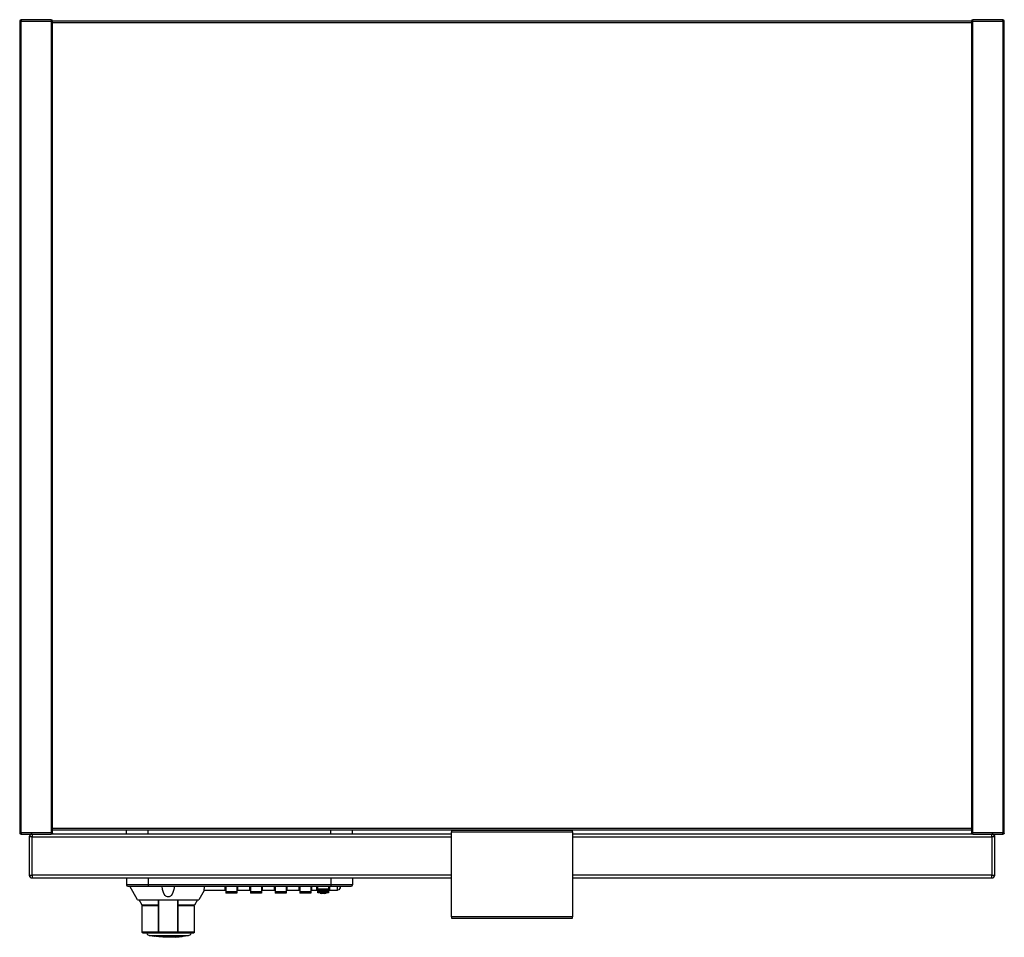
# Model space of a CAD drawing. Header units: millimetres. Extents: x 0 to 359, y -334 to 1.
import ezdxf

# ---------------------------------------------------------------- set-up
doc = ezdxf.new("R2010")
doc.units = ezdxf.units.MM
doc.header["$MEASUREMENT"] = 0
doc.layers.add('63 Storage interior', color=7, linetype='Continuous', lineweight=35)

# ---------------------------------------------------------------- blocks, each defined once
blk = doc.blocks.new('MACRO_0_8e4dc152-b694-4974-bb08-56de7163130f')
at = {"layer": '63 Storage interior', "color": 7, "linetype": 'Continuous', "lineweight": 25, "ltscale": 50}
for p, q in [((0.5, 0), (0, 0)), ((0, 0), (0, -296)), ((0.5, 0.5), (0.5, 0)), ((11.5, 0.5), (0.5, 0.5)), ((0.5, -296), (0.5, 0)), ((0.5, 0), (11.5, 0)), ((11.5, 0.5), (11.5, 0)), ((12, 0), (11.5, 0)), ((11.5, 0), (11.5, -296)), ((12, -296), (12, 0)), ((347, 0), (12, 0)), ((358.5, 0.5), (347.5, 0.5)), ((347.5, 0), (347.5, 0.5)), ((358.5, 0), (358.5, 0.5)), ((12, -0.5), (347, -0.5)), ((347.5, 0), (347, 0)), ((347, 0), (347, -296)), ((347.5, 0), (358.5, 0)), ((347.5, -296), (347.5, 0)), ((359, 0), (358.5, 0)), ((358.5, 0), (358.5, -296)), ((359, -296), (359, 0)), ((0.5, -296), (0, -296)), ((0.03, -296.17), (0.02, -296.13)), ((0.12, -296.32), (0.07, -296.25)), ((0.15, -296.35), (0.12, -296.32)), ((11.5, -296), (0.5, -296)), ((0.5, -296), (0.5, -296.5)), ((0.5, -296.5), (11.5, -296.5)), ((4.5, -297.5), (3.5, -297.5)), ((3.5, -297.5), (3.5, -311.5)), ((3.72, -296.87), (3.79, -296.79)), ((4.5, -296.5), (4.5, -297.5)), ((4.5, -311.5), (4.5, -297.5)), ((4.5, -297.5), (157.5, -297.5)), ((11.5, -296), (11.5, -296.5)), ((12, -296), (11.5, -296)), ((157.5, -296.5), (11.5, -296.5)), ((11.88, -296.32), (11.85, -296.35)), ((11.93, -296.25), (11.88, -296.32)), ((11.97, -296.17), (11.93, -296.25)), ((11.98, -296.13), (11.97, -296.17)), ((347, -294.5), (12, -294.5)), ((12, -295), (347, -295)), ((38.9, -296.5), (38.9, -295)), ((46.9, -296.5), (46.9, -295)), ((113.4, -296.5), (113.4, -295)), ((121.4, -296.5), (121.4, -295)), ((201.5, -295.2), (157.5, -295.2)), ((157.5, -295.2), (157.5, -295.7)), ((157.5, -295.7), (201.5, -295.7)), ((157.5, -326.7), (157.5, -295.7)), ((201.5, -295.7), (201.5, -295.2)), ((201.5, -295.7), (201.5, -326.7)), ((347.5, -296.5), (201.5, -296.5)), ((201.5, -297.5), (354.5, -297.5)), ((347.5, -296), (347, -296)), ((347.03, -296.17), (347.02, -296.13)), ((347.07, -296.25), (347.03, -296.17)), ((347.12, -296.32), (347.07, -296.25)), ((347.15, -296.35), (347.12, -296.32)), ((358.5, -296), (347.5, -296)), ((347.5, -296.5), (347.5, -296)), ((347.5, -296.5), (358.5, -296.5)), ((354.5, -297.5), (354.5, -296.5)), ((354.5, -297.5), (354.5, -311.5)), ((355.5, -297.5), (354.5, -297.5)), ((354.76, -296.53), (354.81, -296.55)), ((354.81, -296.55), (355, -296.63)), ((355, -296.63), (355.08, -296.69)), ((355.08, -296.69), (355.21, -296.79)), ((355.13, -296.72), (355.21, -296.79)), ((355.21, -296.79), (355.31, -296.92)), ((355.31, -296.92), (355.37, -297)), ((355.37, -297), (355.45, -297.19)), ((355.45, -297.19), (355.47, -297.24)), ((355.5, -311.5), (355.5, -297.5)), ((359, -296), (358.5, -296)), ((358.5, -296.5), (358.5, -296)), ((358.97, -296.17), (358.93, -296.25)), ((358.98, -296.13), (358.97, -296.17)), ((3.5, -311.5), (4.5, -311.5)), ((157.5, -311.5), (4.5, -311.5)), ((4.5, -311.5), (4.5, -312.5)), ((354.5, -311.5), (201.5, -311.5)), ((354.5, -311.5), (355.5, -311.5)), ((354.5, -312.5), (354.5, -311.5)), ((355.28, -312.13), (355.21, -312.21)), ((4.5, -312.5), (157.5, -312.5)), ((38.9, -312.5), (38.9, -315)), ((46.9, -315), (38.9, -315)), ((39.4, -315.5), (46.9, -315.5)), ((42.96, -320.42), (40.15, -315.5)), ((46.9, -312.5), (46.9, -315)), ((113.4, -315), (46.9, -315)), ((46.9, -315), (46.9, -315.5)), ((46.9, -315.5), (113.4, -315.5)), ((74.9, -317.08), (74.9, -315.5)), ((75.15, -315.52), (75.15, -317.44)), ((79.15, -315.52), (79.15, -317.44)), ((79.4, -315.5), (79.4, -317.08)), ((83.9, -317.08), (83.9, -315.5)), ((84.15, -315.52), (84.15, -317.44)), ((88.15, -315.52), (88.15, -317.44)), ((88.4, -315.5), (88.4, -317.08)), ((92.9, -317.08), (92.9, -315.5)), ((93.15, -315.52), (93.15, -317.44)), ((97.15, -315.52), (97.15, -317.44)), ((97.4, -315.5), (97.4, -317.08)), ((101.9, -317.08), (101.9, -315.5)), ((102.15, -315.52), (102.15, -317.44)), ((106.15, -315.52), (106.15, -317.44)), ((106.4, -315.5), (106.4, -317.08)), ((108.4, -317.08), (108.4, -315.5)), ((108.65, -316.44), (108.65, -315.5)), ((112.65, -315.5), (112.65, -316.44)), ((112.9, -315.5), (112.9, -317.08)), ((113.4, -312.5), (113.4, -315)), ((113.4, -315), (113.4, -315.5)), ((121.4, -315), (113.4, -315)), ((113.4, -315.5), (120.9, -315.5)), ((115.7, -315.5), (115.7, -317.08)), ((116.9, -315.88), (116.85, -316.12)), ((116.9, -315.88), (116.9, -315.5)), ((121.4, -312.5), (121.4, -315)), ((201.5, -312.5), (354.5, -312.5)), ((67.25, -317.08), (65.34, -320.42)), ((74.9, -317.08), (67.25, -317.08)), ((75.15, -317.44), (79.15, -317.44)), ((75.15, -317.44), (75.15, -317.8)), ((75.15, -317.8), (79.15, -317.8)), ((79.15, -317.99), (75.15, -317.99)), ((79.15, -317.44), (79.15, -317.8)), ((83.9, -317.08), (79.4, -317.08)), ((84.15, -317.44), (88.15, -317.44)), ((84.15, -317.44), (84.15, -317.8)), ((84.15, -317.8), (88.15, -317.8)), ((88.15, -317.99), (84.15, -317.99)), ((88.15, -317.44), (88.15, -317.8)), ((92.9, -317.08), (88.4, -317.08)), ((93.15, -317.44), (97.15, -317.44)), ((93.15, -317.44), (93.15, -317.8)), ((93.15, -317.8), (97.15, -317.8)), ((97.15, -317.99), (93.15, -317.99)), ((97.15, -317.44), (97.15, -317.8)), ((101.9, -317.08), (97.4, -317.08)), ((102.15, -317.44), (106.15, -317.44)), ((102.15, -317.44), (102.15, -317.8)), ((102.15, -317.8), (106.15, -317.8)), ((106.15, -317.99), (102.15, -317.99)), ((106.15, -317.44), (106.15, -317.8)), ((108.4, -317.08), (106.4, -317.08)), ((108.65, -316.44), (112.65, -316.44)), ((108.65, -316.65), (108.65, -316.44)), ((108.65, -316.65), (112.65, -316.65)), ((108.65, -317.26), (108.65, -316.65)), ((108.65, -317.26), (112.65, -317.26)), ((112.65, -317.28), (108.65, -317.28)), ((108.65, -317.6), (108.65, -317.28)), ((108.65, -317.6), (112.65, -317.6)), ((108.65, -317.74), (108.65, -317.6)), ((108.65, -317.74), (112.65, -317.74)), ((108.65, -317.88), (108.65, -317.74)), ((110.1, -317.9), (108.65, -317.88)), ((109.55, -317.89), (109.55, -318.09)), ((111.2, -318.15), (110.1, -318.15)), ((110.53, -317.83), (110.53, -317.83)), ((110.65, -317.82), (110.65, -318.07)), ((110.77, -317.83), (110.77, -317.83)), ((112.65, -317.88), (111.2, -317.9)), ((111.75, -317.89), (111.75, -318.09)), ((112.65, -316.44), (112.65, -316.65)), ((112.65, -316.65), (112.65, -317.26)), ((112.65, -317.28), (112.65, -317.6)), ((112.65, -317.6), (112.65, -317.74)), ((112.65, -317.74), (112.65, -317.88)), ((115.7, -317.08), (112.9, -317.08)), ((115.92, -316.96), (115.7, -317.08)), ((116.33, -316.81), (115.92, -316.96)), ((42.96, -320.42), (65.34, -320.42)), ((43.5, -320.43), (43.5, -320.42)), ((44.62, -322.45), (43.53, -320.49)), ((43.53, -320.49), (50.59, -320.49)), ((44.65, -322.55), (44.62, -322.45)), ((50.52, -322.45), (44.62, -322.45)), ((44.65, -332.3), (44.65, -322.55)), ((44.65, -322.55), (50.53, -322.55)), ((50.51, -320.83), (50.52, -322.45)), ((50.57, -322.51), (50.52, -322.45)), ((50.53, -322.55), (50.57, -322.51)), ((50.53, -322.55), (50.53, -332.3)), ((50.65, -320.93), (50.65, -332.3)), ((50.79, -332.3), (50.79, -320.42)), ((57.51, -320.42), (57.51, -332.3)), ((57.65, -332.3), (57.65, -320.93)), ((57.71, -320.49), (64.77, -320.49)), ((57.78, -322.45), (57.73, -322.51)), ((57.73, -322.51), (57.77, -322.55)), ((57.77, -332.3), (57.77, -322.55)), ((57.77, -322.55), (63.65, -322.55)), ((57.78, -322.45), (57.79, -320.83)), ((63.68, -322.45), (57.78, -322.45)), ((63.68, -322.45), (63.65, -322.55)), ((63.65, -322.55), (63.65, -332.3)), ((64.77, -320.49), (63.68, -322.45)), ((157.5, -326.7), (157.5, -327.2)), ((201.5, -326.7), (157.5, -326.7)), ((157.5, -327.2), (201.5, -327.2)), ((201.5, -327.2), (201.5, -326.7)), ((50.53, -332.3), (44.65, -332.3)), ((44.85, -332.5), (50.6, -332.5)), ((46.42, -332.69), (46.4, -332.5)), ((46.56, -333.06), (46.42, -332.69)), ((46.82, -333.34), (46.56, -333.06)), ((47.17, -333.52), (46.82, -333.34)), ((47.32, -333.55), (47.17, -333.52)), ((49.17, -333.8), (47.32, -333.55)), ((61.48, -333.55), (47.32, -333.55)), ((49.17, -333.77), (49.17, -333.8)), ((50.53, -332.3), (50.65, -332.3)), ((50.6, -332.5), (50.85, -332.5)), ((50.65, -332.34), (50.64, -332.3)), ((50.64, -332.3), (50.66, -332.35)), ((50.65, -332.3), (50.79, -332.3)), ((50.66, -332.35), (50.65, -332.34)), ((50.66, -332.37), (50.66, -332.35)), ((50.66, -332.36), (50.66, -332.37)), ((50.68, -332.4), (50.66, -332.37)), ((50.66, -332.37), (50.67, -332.39)), ((50.68, -332.41), (50.68, -332.4)), ((50.75, -332.47), (50.76, -332.48)), ((50.76, -332.48), (50.77, -332.48)), ((57.51, -332.3), (50.79, -332.3)), ((50.84, -332.5), (50.84, -332.5)), ((50.85, -332.5), (57.45, -332.5)), ((50.85, -332.5), (50.85, -332.5)), ((57.45, -332.5), (57.7, -332.5)), ((57.46, -332.5), (57.45, -332.5)), ((57.46, -332.5), (57.46, -332.5)), ((57.51, -332.3), (57.65, -332.3)), ((57.65, -332.34), (57.64, -332.34)), ((57.65, -332.3), (57.77, -332.3)), ((57.7, -332.5), (63.45, -332.5)), ((63.65, -332.3), (57.77, -332.3)), ((61.48, -333.55), (59.63, -333.8)), ((61.63, -333.52), (61.48, -333.55)), ((61.98, -333.34), (61.63, -333.52)), ((62.24, -333.06), (61.98, -333.34)), ((62.38, -332.69), (62.24, -333.06)), ((62.4, -332.5), (62.38, -332.69)), ((63.5, -332.49), (63.45, -332.5)), ((63.57, -332.46), (63.5, -332.49)), ((63.62, -332.41), (63.57, -332.46)), ((63.65, -332.34), (63.62, -332.41)), ((63.65, -332.3), (63.65, -332.34)), ((56.65, -334.14), (52.15, -334.14)), ((52.59, -334.14), (52.24, -334.14)), ((52.67, -334.14), (52.38, -334.14)), ((54.4, -334.14), (53.47, -334.14)), ((55.33, -334.14), (54.4, -334.14)), ((56.13, -334.14), (55.33, -334.14)), ((56.42, -334.14), (56.13, -334.14))]:
    blk.add_line(p, q, dxfattribs=at)
for points in [[(3.79, -296.79), (3.87, -296.72), (4, -296.63)], [(358.93, -296.25), (358.88, -296.32), (358.85, -296.35)], [(3.79, -312.21), (3.72, -312.13), (3.63, -312)], [(56.39, -315.5), (56.24, -316.65), (55.87, -317.83), (55.6, -318.37), (55.24, -318.86), (55.01, -319.08), (54.75, -319.27), (54.46, -319.39), (54.31, -319.43), (54.15, -319.44), (53.99, -319.43), (53.84, -319.39), (53.55, -319.27), (53.29, -319.08), (53.06, -318.86), (52.7, -318.37), (52.43, -317.83), (52.06, -316.65), (51.91, -315.5)], [(67.25, -317.08), (67.25, -316.98), (67.29, -316.67), (67.36, -316.16), (67.49, -315.5)], [(75.15, -317.8), (75.15, -318.01), (75.15, -317.99)], [(79.15, -317.8), (79.15, -318.01), (79.15, -317.99)], [(84.15, -317.8), (84.15, -318.01), (84.15, -317.99)], [(88.15, -317.8), (88.15, -318.01), (88.15, -317.99)], [(93.15, -317.8), (93.15, -318.01), (93.15, -317.99)], [(97.15, -317.8), (97.15, -318.01), (97.15, -317.99)], [(102.15, -317.8), (102.15, -318.01), (102.15, -317.99)], [(106.15, -317.8), (106.15, -318.01), (106.15, -317.99)], [(108.65, -317.28), (108.65, -317.28), (108.65, -317.26)], [(112.65, -317.26), (112.65, -317.28), (112.65, -317.28)], [(116.85, -316.12), (116.66, -316.51), (116.33, -316.81)], [(50.59, -320.49), (50.55, -320.57), (50.53, -320.66), (50.51, -320.83)], [(50.65, -322.55), (50.65, -322.54), (50.63, -322.53), (50.61, -322.52), (50.59, -322.51), (50.57, -322.51)], [(50.67, -320.42), (50.67, -320.42), (50.65, -320.44), (50.63, -320.46), (50.59, -320.49)], [(50.65, -320.93), (50.66, -320.76), (50.67, -320.67), (50.69, -320.59)], [(50.69, -320.59), (50.7, -320.56), (50.71, -320.52), (50.72, -320.48), (50.73, -320.45), (50.73, -320.42)], [(57.57, -320.42), (57.57, -320.43), (57.58, -320.46), (57.59, -320.52), (57.6, -320.56), (57.61, -320.59)], [(57.61, -320.59), (57.63, -320.67), (57.64, -320.76), (57.65, -320.93)], [(57.71, -320.49), (57.67, -320.46), (57.65, -320.44), (57.64, -320.43), (57.63, -320.42)], [(57.73, -322.51), (57.71, -322.51), (57.69, -322.52), (57.67, -322.53), (57.65, -322.54), (57.65, -322.55)], [(57.79, -320.83), (57.77, -320.66), (57.75, -320.57), (57.71, -320.49)], [(64.8, -320.42), (64.8, -320.43), (64.77, -320.49)], [(44.85, -332.5), (44.8, -332.49), (44.73, -332.46), (44.68, -332.41), (44.65, -332.34), (44.65, -332.3)], [(49.23, -333.77), (49.22, -333.77), (49.17, -333.77)], [(52.15, -334.14), (50.69, -333.97), (49.62, -333.83), (49.17, -333.77)], [(49.27, -333.78), (49.26, -333.79), (49.17, -333.8)], [(50.71, -332.44), (50.7, -332.43), (50.68, -332.41)], [(50.69, -332.42), (50.7, -332.43), (50.71, -332.44)], [(50.75, -332.47), (50.73, -332.46), (50.71, -332.44)], [(50.79, -332.49), (50.76, -332.48), (50.75, -332.47)], [(50.82, -332.5), (50.83, -332.5), (50.8, -332.49), (50.8, -332.49)], [(59.63, -333.77), (59.18, -333.83), (56.65, -334.14)], [(56.65, -334.14), (58.11, -333.97), (59.18, -333.83)], [(59.63, -333.8), (59.54, -333.79), (59.53, -333.78)], [(59.57, -333.77), (59.58, -333.77), (59.63, -333.77)], [(59.63, -333.8), (59.63, -333.8), (59.63, -333.77)], [(52.15, -334.14), (52.15, -334.14), (52.15, -334.14)], [(52.27, -334.14), (52.24, -334.14), (52.15, -334.14)], [(53.47, -334.14), (52.67, -334.14), (52.59, -334.14)], [(56.56, -334.14), (56.21, -334.14), (56.13, -334.14)], [(56.65, -334.14), (56.56, -334.14), (56.53, -334.14)], [(56.65, -334.14), (56.65, -334.14), (56.65, -334.14)]]:
    blk.add_lwpolyline(points, dxfattribs=at)
for centre, radius, start, end in [((0.5, 0), 0.5, 90, 180), ((11.5, 0), 0.5, 0, 90), ((347.5, 0), 0.5, 90, 180), ((358.5, 0), 0.5, 0, 90), ((0.5, -296), 0.5, 180, 270), ((4.5, -297.5), 1, 90, 180), ((11.5, -296), 0.5, 270, 0), ((347.5, -296), 0.5, 180, 270), ((354.5, -297.5), 1, 0, 90), ((358.5, -296), 0.5, 270, 0), ((4.5, -311.5), 1, 180, 270), ((354.5, -311.5), 1, 270, 0), ((39.4, -315), 0.5, 180, 270), ((120.9, -315), 0.5, 270, 0), ((50.85, -332.3), 0.2, 180, 270), ((57.45, -332.3), 0.2, 270, 0)]:
    blk.add_arc(centre, radius, start, end, dxfattribs=at)
for centre, major_axis, ratio, start_param, end_param in [((110.07, -310.58), (0, 7.57), 0.533759, 3.013353, 3.286867), ((110.07, -310.58), (0, -7.32), 0.533759, 0.008814, 0.150276), ((111.23, -310.58), (0, 7.32), 0.533759, 2.991317, 3.132779), ((111.23, -310.58), (0, -7.57), 0.533759, 6.137911, 6.411425), ((50.45, -320.93), (0.2, 0), 0.52057, 0, 1.263658), ((50.53, -320.59), (-0.171, 0.103), 0.575044, 3.948975, 4.718833), ((57.77, -320.59), (0.171, 0.103), 0.575044, 1.564353, 2.33421), ((57.85, -320.93), (-0.2, 0), 0.52057, 5.019527, 6.283185), ((50.6, -332.3), (0, -0.2), 0.381443, 4.712389, 6.283185), ((50.85, -332.3), (0, -0.2), 0.314505, 4.712389, 6.283185), ((57.45, -332.3), (0, -0.2), 0.314505, 0, 1.570796), ((57.7, -332.3), (0, -0.2), 0.381443, 0, 1.570796)]:
    blk.add_ellipse(centre, major_axis=major_axis, ratio=ratio, start_param=start_param, end_param=end_param, dxfattribs=at)

msp = doc.modelspace()

# ---------------------------------------------------------------- block references
at = {"color": 7, "linetype": 'ByBlock'}
msp.add_blockref('MACRO_0_8e4dc152-b694-4974-bb08-56de7163130f', (0, 0), dxfattribs=at)

doc.saveas('drawing.dxf')
